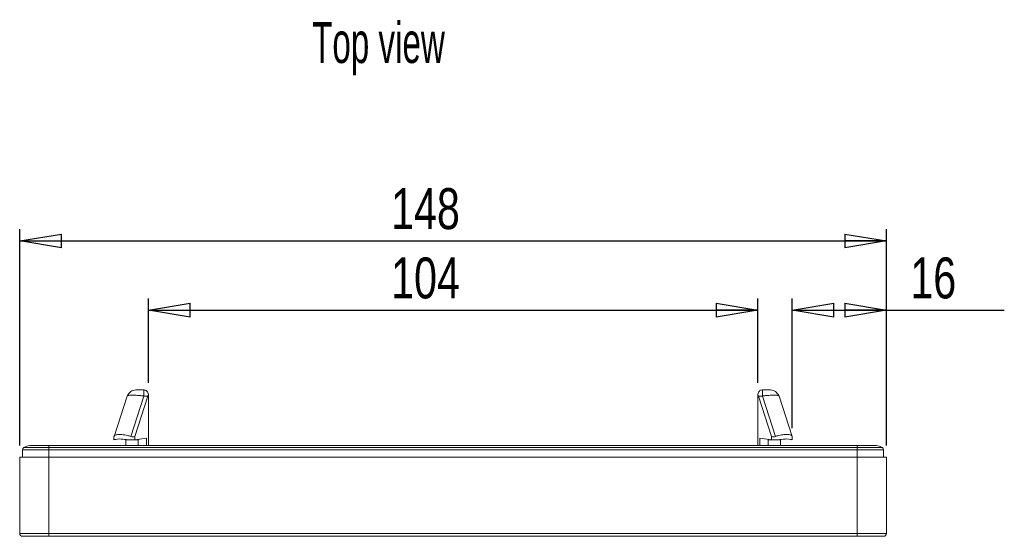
# Model space of a CAD drawing. Header units: millimetres. Extents: x 36 to 561, y 112 to 382.
# Tile 1 of 8: x 57 to 225, y 112 to 200. Entities that reach past the tile are written whole.
import ezdxf

# ---------------------------------------------------------------- set-up
doc = ezdxf.new("R2010")
doc.units = ezdxf.units.MM
doc.header["$LTSCALE"] = 2
doc.layers.add('FORMAT', color=7, linetype='Continuous')
doc.styles.add('SLDTEXTSTYLE0', font='TXT', dxfattribs={"width": 0.605})
doc.styles.add('SLDTEXTSTYLE1', font='TXT', dxfattribs={"width": 0.75})
doc.dimstyles.new('SLDDIMSTYLE1', dxfattribs={"dimtxt": 7, "dimasz": 7.112, "dimexe": 0, "dimexo": 0.0625, "dimgap": 1.75, "dimtad": 1, "dimrnd": 1e-09, "dimzin": 12, "dimdsep": 46, "dimtxsty": 'SLDTEXTSTYLE1', "dimblk1": 'CLOSED', "dimblk2": 'CLOSED', "dimsah": 1, "dimcen": 0.09, "dimadec": 0, "dimazin": 3, "dimtfac": 1, "dimtofl": 0, "dimtmove": 0, "dimatfit": 3, "dimldrblk": 'CLOSED', "dimfxl": 1, "dimfrac": 2, "dimtolj": 1, "dimtzin": 12, "dimarcsym": 0})
doc.dimstyles.new('SLDDIMSTYLE10', dxfattribs={"dimtxt": 7, "dimasz": 7.112, "dimexe": 0, "dimexo": 0.0625, "dimgap": 1.75, "dimtad": 1, "dimdec": 0, "dimrnd": 1e-09, "dimzin": 12, "dimdsep": 46, "dimtxsty": 'SLDTEXTSTYLE1', "dimblk1": 'CLOSED', "dimblk2": 'CLOSED', "dimsah": 1, "dimcen": 0.09, "dimadec": 0, "dimazin": 3, "dimtfac": 1, "dimtofl": 0, "dimtmove": 0, "dimatfit": 3, "dimldrblk": 'CLOSED', "dimfxl": 1, "dimfrac": 2, "dimtolj": 1, "dimtzin": 12, "dimarcsym": 0})

# ---------------------------------------------------------------- blocks, each defined once
blk = doc.blocks.new('_CLOSED')
at = {"color": 0, "linetype": 'ByBlock', "lineweight": -2}
for p, q in [((-1, 0.166667), (0, 0)), ((-1, 0.166667), (-1, -0.166667)), ((0, 0), (-1, -0.166667)), ((0, 0), (-1, 0))]:
    blk.add_line(p, q, dxfattribs=at)
blk = doc.blocks.new('*D56')
at = {"layer": 'FORMAT'}
for p, q in [((57.1, 127.2), (57.1, 164.16)), ((205.1, 127.2), (205.1, 164.16)), ((57.1, 162.16), (205.1, 162.16))]:
    blk.add_line(p, q, dxfattribs=at)
at = {"layer": 'FORMAT', "xscale": 7.112, "yscale": 7.112, "rotation": 180}
blk.add_blockref('_CLOSED', (57.1, 162.16, 0.1), dxfattribs=at)
at = {"layer": 'FORMAT', "xscale": 7.112, "yscale": 7.112}
blk.add_blockref('_CLOSED', (205.1, 162.16, 0.1), dxfattribs=at)
at = {"layer": 'FORMAT', "insert": (120.53, 171.18, 0.1), "char_height": 7, "attachment_point": 1, "style": 'SLDTEXTSTYLE1'}
blk.add_mtext('148', dxfattribs=at)
blk = doc.blocks.new('*D57')
at = {"layer": 'FORMAT'}
for p, q in [((79.09, 137.91), (79.09, 152.32)), ((183.11, 137.91), (183.11, 152.32)), ((79.09, 150.32), (183.11, 150.32))]:
    blk.add_line(p, q, dxfattribs=at)
at = {"layer": 'FORMAT', "xscale": 7.112, "yscale": 7.112, "rotation": 180}
blk.add_blockref('_CLOSED', (79.09, 150.32, 0.1), dxfattribs=at)
at = {"layer": 'FORMAT', "xscale": 7.112, "yscale": 7.112}
blk.add_blockref('_CLOSED', (183.11, 150.32, 0.1), dxfattribs=at)
at = {"layer": 'FORMAT', "insert": (120.53, 159.34, 0.1), "char_height": 7, "attachment_point": 1, "style": 'SLDTEXTSTYLE1'}
blk.add_mtext('104', dxfattribs=at)
blk = doc.blocks.new('*D58')
at = {"layer": 'FORMAT'}
for p, q in [((189.01, 130.2), (189.01, 152.32)), ((205.1, 127.2), (205.1, 152.32)), ((189.01, 150.32), (205.1, 150.32)), ((205.1, 150.32), (225.21, 150.32))]:
    blk.add_line(p, q, dxfattribs=at)
at = {"layer": 'FORMAT', "xscale": 7.112, "yscale": 7.112, "rotation": 180}
blk.add_blockref('_CLOSED', (189.01, 150.32, 0.1), dxfattribs=at)
at = {"layer": 'FORMAT', "xscale": 7.112, "yscale": 7.112}
blk.add_blockref('_CLOSED', (205.1, 150.32, 0.1), dxfattribs=at)
at = {"layer": 'FORMAT', "insert": (209.18, 159.34, 0.1), "char_height": 7, "attachment_point": 1, "style": 'SLDTEXTSTYLE1'}
blk.add_mtext('16', dxfattribs=at)

msp = doc.modelspace()

# ---------------------------------------------------------------- linework, layer by layer
at = {"color": 7, "linetype": 'Continuous', "lineweight": 15}
for p, q in [((78.3, 136.68), (78.015, 136.699)), ((78.307, 136.699), (78.194, 136.699)), ((78.3, 136.699), (78.3, 136.662)), ((78.352, 136.699), (78.3, 136.699)), ((183.896, 136.699), (183.843, 136.699)), ((184.021, 136.699), (183.894, 136.699)), ((184.181, 136.699), (183.896, 136.68)), ((183.896, 136.662), (183.896, 136.699)), ((75.447, 135.662), (73.206, 128.766)), ((75.447, 135.662), (75.525, 135.732)), ((75.551, 135.908), (75.551, 135.784)), ((76.059, 128.766), (78.3, 135.662)), ((78.982, 135.662), (76.733, 128.741)), ((78.3, 135.662), (78.982, 135.662)), ((79.087, 135.908), (79.087, 127.199)), ((183.109, 127.199), (183.109, 135.908)), ((183.214, 135.662), (183.896, 135.662)), ((185.462, 128.741), (183.214, 135.662)), ((183.896, 135.662), (186.137, 128.766)), ((186.644, 135.783), (186.644, 135.908)), ((186.671, 135.732), (186.749, 135.662)), ((188.99, 128.766), (186.749, 135.662)), ((73.184, 128.699), (73.184, 128.199)), ((75.198, 128.233), (75.198, 128.199)), ((75.198, 128.199), (75.198, 127.199)), ((77.198, 128.199), (75.198, 128.199)), ((76.733, 128.201), (76.733, 128.741)), ((76.733, 128.201), (78.733, 128.482)), ((77.198, 128.199), (77.319, 128.199)), ((77.319, 127.199), (77.319, 128.199)), ((78.733, 127.199), (78.733, 128.482)), ((183.462, 127.199), (183.462, 128.482)), ((183.462, 128.482), (185.462, 128.201)), ((184.877, 128.199), (184.998, 128.199)), ((184.877, 128.199), (184.877, 127.199)), ((186.998, 128.199), (184.998, 128.199)), ((185.462, 128.741), (185.462, 128.201)), ((186.998, 128.199), (186.998, 128.233)), ((186.998, 127.199), (186.998, 128.199)), ((189.012, 128.199), (189.012, 128.699)), ((57.598, 125.199), (57.598, 126.463)), ((57.598, 126.463), (62.098, 126.463)), ((57.812, 126.874), (62.098, 126.874)), ((62.098, 127.199), (58.848, 127.199)), ((200.098, 127.199), (62.098, 127.199)), ((62.098, 126.874), (200.098, 126.874)), ((62.098, 126.463), (62.098, 126.874)), ((62.098, 126.463), (200.098, 126.463)), ((62.098, 125.199), (62.098, 126.463)), ((203.348, 127.199), (200.098, 127.199)), ((200.098, 126.463), (200.098, 126.874)), ((200.098, 126.874), (204.384, 126.874)), ((200.098, 125.199), (200.098, 126.463)), ((200.098, 126.463), (204.598, 126.463)), ((204.598, 125.199), (204.598, 126.463)), ((57.098, 112.199), (57.098, 125.199)), ((62.098, 125.199), (57.098, 125.199)), ((62.098, 112.199), (62.098, 125.199)), ((200.098, 125.199), (62.098, 125.199)), ((200.098, 112.199), (200.098, 125.199)), ((205.098, 125.199), (200.098, 125.199)), ((205.098, 112.199), (205.098, 125.199)), ((57.098, 112.199), (62.098, 112.199)), ((62.098, 111.699), (62.098, 112.199)), ((62.098, 112.199), (200.098, 112.199)), ((62.098, 111.699), (200.098, 111.699)), ((200.098, 112.199), (205.098, 112.199)), ((200.098, 111.699), (200.098, 112.199))]:
    msp.add_line(p, q, dxfattribs=at)
at = {"color": 8, "linetype": 'Continuous', "lineweight": 15}
for p, q in [((77.198, 128.199), (77.198, 128.266)), ((184.998, 128.266), (184.998, 128.199)), ((62.098, 126.874), (62.098, 127.199)), ((200.098, 126.874), (200.098, 127.199))]:
    msp.add_line(p, q, dxfattribs=at)
at = {"color": 7, "linetype": 'Continuous', "lineweight": 15, "flags": 128}
for points in [[(73.206, 128.766), (73.188, 128.709), (73.184, 128.699)], [(73.184, 128.199), (73.195, 128.2), (73.292, 128.214), (73.486, 128.241), (73.77, 128.281), (74.136, 128.332)], [(188.06, 128.332), (188.426, 128.281), (188.71, 128.241), (188.903, 128.214), (189, 128.2), (189.012, 128.199)], [(189.012, 128.699), (189.008, 128.709), (188.99, 128.766)]]:
    msp.add_lwpolyline(points, dxfattribs=at)
at = {"color": 7, "linetype": 'Continuous', "lineweight": 15}
for centre, radius, start, end in [((80.409, 135.199), 1.5, 151.78766, 162), ((181.787, 135.199), 1.5, 18, 28.21234), ((58.098, 126.463), 0.5, 124.8499, 180), ((58.848, 125.386), 1.813, 90, 124.8499), ((203.348, 125.386), 1.813, 55.1501, 90), ((204.098, 126.463), 0.5, 0, 55.1501), ((57.598, 112.199), 0.5, 180, 270), ((204.598, 112.199), 0.5, 270, 0)]:
    msp.add_arc(centre, radius, start, end, dxfattribs=at)
for centre, major_axis, ratio, start_param, end_param in [((76.434, 128.655), (3.25, 0), 0.1405408, 3.9269908, 4.8046272), ((76.434, 138.701), (0, 10.002), 0.3249197, 3.0259162, 3.2338309), ((185.762, 138.701), (0, 10.002), 0.3249197, 3.0493544, 3.2572691), ((185.762, 128.655), (3.25, 0), 0.1405408, 4.6201507, 5.4977871)]:
    msp.add_ellipse(centre, major_axis=major_axis, ratio=ratio, start_param=start_param, end_param=end_param, dxfattribs=at)
for points, knots in [([(76.9, 136.699), (76.752, 136.685), (76.455, 136.659), (76.052, 136.45), (75.717, 136.141), (75.587, 135.868), (75.523, 135.732)], [0, 0, 0, 0, 0.250007, 0.4999996, 0.7499991, 1, 1, 1, 1]), ([(78.062, 136.699), (77.953, 136.699), (77.752, 136.699), (77.493, 136.699), (77.276, 136.699), (77.102, 136.699), (76.961, 136.699), (76.938, 136.699), (76.927, 136.699)], [0, 0, 0, 0, 0.1887131, 0.3511458, 0.5124937, 0.6737009, 0.836271, 1, 1, 1, 1]), ([(78.352, 136.699), (78.44, 136.699), (78.523, 136.684), (78.676, 136.621), (78.748, 136.572), (78.873, 136.441), (78.928, 136.357), (79.021, 136.154), (79.058, 136.039), (79.087, 135.908)], [0, 0, 0, 0, 0.25, 0.25, 0.5, 0.5, 0.75, 0.75, 1, 1, 1, 1]), ([(183.109, 135.908), (183.138, 136.038), (183.174, 136.153), (183.267, 136.355), (183.322, 136.439), (183.448, 136.572), (183.519, 136.621), (183.672, 136.684), (183.756, 136.699), (183.843, 136.699)], [0, 0, 0, 0, 0.25, 0.25, 0.5, 0.5, 0.75, 0.75, 1, 1, 1, 1]), ([(185.271, 136.699), (185.26, 136.699), (185.238, 136.699), (185.099, 136.699), (184.921, 136.699), (184.695, 136.699), (184.434, 136.699), (184.236, 136.699), (184.134, 136.699)], [0, 0, 0, 0, 0.1520966, 0.320103, 0.4871681, 0.6539245, 0.8222383, 1, 1, 1, 1]), ([(186.673, 135.732), (186.608, 135.868), (186.478, 136.141), (186.143, 136.45), (185.741, 136.659), (185.444, 136.685), (185.296, 136.699)], [0, 0, 0, 0, 0.2499945, 0.4999843, 0.7499789, 1, 1, 1, 1]), ([(73.206, 128.766), (73.226, 128.828), (73.26, 128.878), (73.359, 128.963), (73.423, 128.998), (73.581, 129.052), (73.673, 129.072), (73.885, 129.098), (74.005, 129.105), (74.266, 129.105), (74.406, 129.099), (74.706, 129.072), (74.866, 129.052), (75.194, 128.998), (75.363, 128.964), (75.708, 128.879), (75.885, 128.828), (76.059, 128.766)], [0, 0, 0, 0, 0.125, 0.125, 0.25, 0.25, 0.375, 0.375, 0.5, 0.5, 0.625, 0.625, 0.75, 0.75, 0.875, 0.875, 1, 1, 1, 1]), ([(186.137, 128.766), (186.311, 128.828), (186.485, 128.878), (186.828, 128.963), (186.999, 128.998), (187.329, 129.052), (187.487, 129.072), (187.786, 129.098), (187.929, 129.105), (188.19, 129.105), (188.308, 129.099), (188.52, 129.072), (188.614, 129.052), (188.772, 128.998), (188.835, 128.964), (188.935, 128.879), (188.97, 128.828), (188.99, 128.766)], [0, 0, 0, 0, 0.125, 0.125, 0.25, 0.25, 0.375, 0.375, 0.5, 0.5, 0.625, 0.625, 0.75, 0.75, 0.875, 0.875, 1, 1, 1, 1])]:
    msp.add_open_spline(points, degree=3, knots=knots, dxfattribs=at)
at = {"color": 8, "linetype": 'Continuous', "lineweight": 15}
for points, knots in [([(78.3, 136.662), (78.3, 136.653), (78.3, 136.627), (78.3, 136.427), (78.3, 136.098), (78.3, 135.808), (78.3, 135.662)], [0, 0, 0, 0, 0.1435428, 0.4290289, 0.7145142, 1, 1, 1, 1]), ([(183.896, 135.662), (183.896, 135.808), (183.896, 136.098), (183.896, 136.427), (183.896, 136.627), (183.896, 136.653), (183.896, 136.662)], [0, 0, 0, 0, 0.2854855, 0.5709704, 0.8564561, 1, 1, 1, 1]), ([(75.525, 135.732), (75.526, 135.732), (75.552, 135.757), (75.763, 135.802), (76.267, 135.839), (77.035, 135.804), (77.733, 135.737), (78.109, 135.687), (78.3, 135.662)], [0, 0, 0, 0, 0.0051207, 0.1502571, 0.4279568, 0.7056619, 0.8507972, 1, 1, 1, 1]), ([(183.896, 135.662), (184.087, 135.687), (184.462, 135.737), (185.16, 135.804), (185.929, 135.839), (186.433, 135.802), (186.644, 135.757), (186.67, 135.732), (186.671, 135.732)], [0, 0, 0, 0, 0.1492037, 0.2943374, 0.5720315, 0.8497337, 0.9948651, 1, 1, 1, 1])]:
    msp.add_open_spline(points, degree=3, knots=knots, dxfattribs=at)
at = {"color": 7, "linetype": 'Continuous', "lineweight": 15}
for points in [[(62.098, 111.699), (59.614, 111.699), (57.598, 111.699), (57.598, 111.699)], [(204.598, 111.699), (204.598, 111.699), (202.582, 111.699), (200.098, 111.699)]]:
    msp.add_open_spline(points, degree=3, dxfattribs=at)

# ---------------------------------------------------------------- texts
at = {"layer": 'FORMAT', "insert": (107.025, 199.564), "char_height": 7, "attachment_point": 1, "style": 'SLDTEXTSTYLE0'}
msp.add_mtext('Top view', dxfattribs=at)

# ---------------------------------------------------------------- dimensions: what is measured, and where the dimension line sits
at = {"layer": 'FORMAT'}
for base, p1, p2, dimstyle, picture, middle in [((205.098, 162.159), (57.098, 125.199), (205.098, 125.199), 'SLDDIMSTYLE1', '*D56', (131.136, 162.159)), ((183.109, 150.32), (79.087, 135.908), (183.109, 135.908), 'SLDDIMSTYLE10', '*D57', (131.136, 150.32)), ((205.098, 150.32), (189.012, 128.199), (205.098, 125.199), 'SLDDIMSTYLE10', '*D58', (217.193, 150.32))]:
    dim = msp.add_linear_dim(base=base, p1=p1, p2=p2, dimstyle=dimstyle, dxfattribs=at)
    dim.commit()
    dim.dimension.update_dxf_attribs({"geometry": picture, "text_midpoint": middle, "dimtype": 160})

doc.saveas('drawing.dxf')
